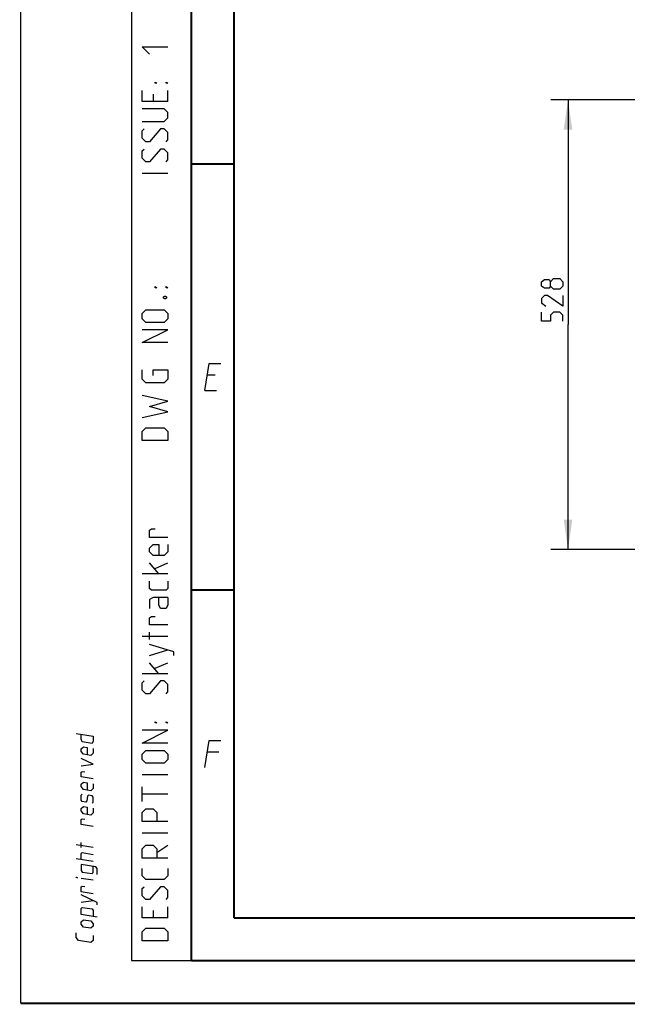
# Model space of a CAD drawing. Header units: millimetres. Extents: x 0 to 420, y 0 to 297.
# Tile 1 of 256: x 0 to 71, y 0 to 115. Entities that reach past the tile are written whole.
import ezdxf

# ---------------------------------------------------------------- set-up
doc = ezdxf.new("R2010")
doc.units = ezdxf.units.MM
doc.header["$LTSCALE"] = 23.1
doc.layers.get('0').update_dxf_attribs({"linetype": 'CONTINUOUS'})
doc.layers.add('DIM_PILOTEES', color=7, linetype='CONTINUOUS')
doc.styles.get("Standard").update_dxf_attribs({"font": 'txt', "width": 0.7})
doc.dimstyles.new('DIMSTYLE_4', dxfattribs={"dimtxt": 2.5, "dimasz": 3.5, "dimexe": 2, "dimexo": 0, "dimtad": 1, "dimdec": 0, "dimlfac": 10, "dimdsep": 46, "dimtxsty": 'Standard', "dimblk": '_FILLED', "dimblk1": '_FILLED', "dimblk2": '_FILLED', "dimcen": 0.09, "dimazin": 2, "dimtp": 0.8, "dimtm": 0.8, "dimtfac": 1, "dimtdec": 0, "dimtofl": 0, "dimtmove": 0, "dimatfit": 3, "dimldrblk": '_FILLED', "dimfxl": 0, "dimtolj": 1, "dimarcsym": 0})

# ---------------------------------------------------------------- blocks, each defined once
blk = doc.blocks.new('_FILLED')
at = {"color": 0, "linetype": 'ByBlock'}
blk.add_solid([(0, 0), (-1, 0.143), (-1, -0.143)], dxfattribs=at)
blk = doc.blocks.new('*D10')
at = {"layer": 'DIM_PILOTEES', "color": 2, "linetype": 'Continuous'}
for p, q in [((124.13, 106.04), (62.18, 106.04)), ((64.18, 106.04), (64.18, 79.64)), ((64.18, 53.25), (64.18, 79.64)), ((101.37, 53.25), (62.18, 53.25))]:
    blk.add_line(p, q, dxfattribs=at)
at = {"layer": 'DIM_PILOTEES', "color": 2, "linetype": 'Continuous', "xscale": 3.5, "yscale": 3.5, "zscale": 3.5}
for p, rotation in [((64.18, 106.04), 90), ((64.18, 53.25), 270)]:
    blk.add_blockref('_FILLED', p, dxfattribs=dict(at, rotation=rotation))
at = {"layer": 'DIM_PILOTEES', "color": 2, "linetype": 'Continuous', "insert": (61.06, 82.9), "char_height": 2.5, "width": 8.5714, "attachment_point": 2, "rotation": 90, "line_spacing_factor": 0.9}
blk.add_mtext('{\\ftxt;\\W0.0001;\\H0.0001;\\~}{\\ftxt;\\W2.2857142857;\\H2.5; }{\\ftxt;\\W0.0001;\\H0.0001;\\~}', dxfattribs=at)

msp = doc.modelspace()

# ---------------------------------------------------------------- linework, layer by layer
at = {"color": 7, "linetype": 'Continuous'}
for p, q in [((0, 0), (0, 297)), ((25, 9.9999), (25, 10)), ((409.86, 10.0737), (25.007, 10.0134))]:
    msp.add_line(p, q, dxfattribs=at)
at = {"color": 2, "linetype": 'Continuous'}
for p, q in [((13, 292), (13, 5)), ((20, 292), (20, 5)), ((15.5357, 106.6786), (15.5357, 105.8214)), ((17.25, 105.8214), (17.25, 107.1071)), ((17.25, 97.3929), (14.25, 97.3929)), ((22.7833, 73.7249), (21.8833, 73.7249)), ((21.5894, 71.9249), (22.9394, 71.9249)), ((16.1786, 50.3929), (15.1071, 51.6786)), ((15.75, 51.0357), (17.25, 51.6786)), ((17.25, 50.3929), (14.25, 50.3929)), ((17.25, 43.0357), (14.25, 43.0357)), ((15.1071, 42.6786), (15.1071, 43.5357)), ((15.1071, 40.8214), (17.25, 41.4643)), ((16.1786, 38.6786), (15.1071, 39.9643)), ((15.75, 39.3214), (17.25, 39.9643)), ((17.25, 38.6786), (14.25, 38.6786)), ((23.2333, 29.4749), (21.8833, 29.4749)), ((17.25, 26.8214), (14.25, 26.8214)), ((14.25, 23.6786), (14.25, 25.3929)), ((17.25, 24.5357), (14.25, 24.5357)), ((17.25, 19.9643), (14.25, 19.9643)), ((8.5001, 18.2823), (6.5001, 18.6089)), ((7.0715, 18.2775), (7.0715, 18.8489)), ((15.9643, 17.6786), (17.25, 18.5357)), ((8.5001, 16.6157), (6.5001, 16.9422)), ((8.5001, 14.4252), (7.0715, 14.6584)), ((7.0715, 11.8489), (8.5001, 12.0442)), ((15.5357, 10.8929), (15.5357, 10.0357)), ((17.25, 10.0357), (17.25, 11.3214)), ((13, 5), (20, 5))]:
    msp.add_line(p, q, dxfattribs=at)
at = {"color": 7, "linetype": 'Continuous', "const_width": 0.25}
for points in [[(20, 292), (20, 5)], [(25, 10), (25, 287)], [(20.0002, 98.5), (25.0002, 98.5)], [(20.0002, 48.5), (25.0002, 48.5)], [(409.8307, 10.048), (25, 10)], [(20, 5), (415, 5)], [(420, 0), (0, 0)]]:
    msp.add_lwpolyline(points, dxfattribs=at)
at = {"color": 2, "linetype": 'Continuous'}
for points in [[(15.1071, 111.3929), (14.25, 112.25), (17.25, 112.25)], [(15.9643, 107.9643), (15.75, 107.9643), (15.75, 108.1071), (15.9643, 107.9643)], [(17.25, 107.9643), (17.0357, 107.9643), (17.0357, 108.1071), (17.25, 107.9643)], [(17.25, 105.8214), (14.25, 105.8214), (14.25, 107.1071)], [(14.25, 103.4643), (16.8214, 103.4643), (17.25, 103.8929), (17.25, 104.5357), (16.8214, 104.9643), (14.25, 104.9643)], [(17.0357, 101.1071), (17.25, 101.3214), (17.25, 102.1786), (16.8214, 102.6071), (16.3929, 102.6071), (15.1071, 101.1071), (14.6786, 101.1071), (14.25, 101.5357), (14.25, 102.3929), (14.4643, 102.6071)], [(17.0357, 98.75), (17.25, 98.9643), (17.25, 99.8214), (16.8214, 100.25), (16.3929, 100.25), (15.1071, 98.75), (14.6786, 98.75), (14.25, 99.1786), (14.25, 100.0357), (14.4643, 100.25)], [(15.9643, 83.9643), (15.75, 83.9643), (15.75, 84.1071), (15.9643, 83.9643)], [(17.25, 83.9643), (17.0357, 83.9643), (17.0357, 84.1071), (17.25, 83.9643)], [(16.75, 82.8929), (16.8929, 82.9643), (16.9643, 82.9643), (17.1071, 82.8929), (17.1071, 82.75), (16.9643, 82.6786), (16.8929, 82.6786), (16.75, 82.75), (16.75, 82.8929)], [(16.8214, 79.8929), (14.6786, 79.8929), (14.25, 80.3214), (14.25, 80.9643), (14.6786, 81.3929), (16.8214, 81.3929), (17.25, 80.9643), (17.25, 80.3214), (16.8214, 79.8929)], [(17.25, 77.5357), (14.25, 77.5357), (17.25, 79.0357), (14.25, 79.0357)], [(15.5357, 73.6786), (15.5357, 74.3214), (17.25, 74.3214), (17.25, 73.25), (16.8214, 72.8214), (14.6786, 72.8214), (14.25, 73.25), (14.25, 74.3214)], [(21.5894, 71.9249), (22.1037, 75.0749), (23.4537, 75.0749)], [(14.25, 68.75), (17.25, 69.3929), (15.1071, 70.0357), (17.25, 70.6786), (14.25, 71.3214)], [(17.25, 66.0357), (14.25, 66.0357), (14.25, 67.1071), (14.6786, 67.5357), (16.8214, 67.5357), (17.25, 67.1071), (17.25, 66.0357)], [(17.25, 54.6786), (15.1071, 54.6786), (15.1071, 55.5357), (15.3214, 55.6786), (15.75, 55.6786)], [(17.25, 53.8214), (17.25, 52.9643), (16.8214, 52.5357), (15.5357, 52.5357), (15.1071, 52.9643), (15.1071, 53.3929), (15.5357, 53.8214), (16.1786, 53.8214), (16.1786, 52.5357)], [(17.25, 49.5357), (17.25, 48.6786), (17.0357, 48.4643), (15.3214, 48.4643), (15.1071, 48.6786), (15.1071, 49.5357)], [(17.25, 47.6071), (15.5357, 47.6071), (15.1071, 47.3929), (15.1071, 46.3214)], [(17.25, 47.6071), (17.25, 46.75), (17.0357, 46.3214), (16.3929, 46.3214), (16.1786, 46.75), (16.1786, 47.6071)], [(17.25, 44.3929), (15.1071, 44.3929), (15.1071, 45.25), (15.3214, 45.3929), (15.75, 45.3929)], [(17.9643, 40.8214), (17.9643, 41.25), (15.1071, 42.1071)], [(17.0357, 36.3214), (17.25, 36.5357), (17.25, 37.3929), (16.8214, 37.8214), (16.3929, 37.8214), (15.1071, 36.3214), (14.6786, 36.3214), (14.25, 36.75), (14.25, 37.6071), (14.4643, 37.8214)], [(15.9643, 32.8929), (15.75, 32.8929), (15.75, 33.0357), (15.9643, 32.8929)], [(17.25, 32.8929), (17.0357, 32.8929), (17.0357, 33.0357), (17.25, 32.8929)], [(6.5001, 31.6565), (8.5001, 31.3299), (8.5001, 30.7585), (8.3572, 30.4961), (7.2144, 30.6827), (7.0715, 30.9918), (7.0715, 31.5632)], [(17.25, 30.5357), (14.25, 30.5357), (17.25, 32.0357), (14.25, 32.0357)], [(8.5001, 29.9014), (8.5001, 29.3299), (8.2144, 29.0909), (7.3572, 29.2308), (7.0715, 29.5632), (7.0715, 29.8489), (7.3572, 30.088), (7.7858, 30.018), (7.7858, 29.1608)], [(21.5894, 27.6749), (22.1037, 30.8249), (23.4537, 30.8249)], [(16.8214, 28.1786), (14.6786, 28.1786), (14.25, 28.6071), (14.25, 29.25), (14.6786, 29.6786), (16.8214, 29.6786), (17.25, 29.25), (17.25, 28.6071), (16.8214, 28.1786)], [(7.0715, 27.8489), (8.5001, 28.0442), (7.0715, 28.706)], [(8.5001, 26.3299), (7.0715, 26.5632), (7.0715, 27.1346), (7.2144, 27.2065), (7.5001, 27.1599)], [(8.5001, 25.7585), (8.5001, 25.1871), (8.2144, 24.948), (7.3572, 25.088), (7.0715, 25.4203), (7.0715, 25.706), (7.3572, 25.9451), (7.7858, 25.8751), (7.7858, 25.018)], [(8.3572, 23.4961), (8.5001, 23.6157), (8.5001, 24.1871), (8.3572, 24.3533), (7.9286, 24.4232), (7.8334, 24.2959), (7.7382, 23.7401), (7.6429, 23.6127), (7.2144, 23.6827), (7.0715, 23.8489), (7.0715, 24.4203), (7.2144, 24.5399)], [(8.5001, 22.9014), (8.5001, 22.3299), (8.2144, 22.0909), (7.3572, 22.2308), (7.0715, 22.5632), (7.0715, 22.8489), (7.3572, 23.088), (7.7858, 23.018), (7.7858, 22.1608)], [(17.25, 21.3214), (14.25, 21.3214), (14.25, 22.3929), (14.6786, 22.8214), (15.5357, 22.8214), (15.9643, 22.3929), (15.9643, 21.3214)], [(8.5001, 20.7585), (7.0715, 20.9918), (7.0715, 21.5632), (7.2144, 21.6351), (7.5001, 21.5885)], [(17.25, 17.0357), (14.25, 17.0357), (14.25, 18.1071), (14.6786, 18.5357), (15.5357, 18.5357), (15.9643, 18.1071), (15.9643, 17.0357)], [(7.0715, 16.8489), (7.0715, 17.5632), (7.2143, 17.6827), (8.5001, 17.4728)], [(8.9763, 15.1093), (8.9763, 15.8236), (8.7858, 15.9976), (7.0715, 16.2775), (7.0715, 15.5632), (7.2143, 15.397), (8.3572, 15.2104), (8.5001, 15.3299), (8.5001, 16.0442)], [(17.25, 15.8214), (17.25, 14.9643), (16.8214, 14.5357), (14.6786, 14.5357), (14.25, 14.9643), (14.25, 15.8214)], [(6.6429, 14.7284), (6.5001, 14.7517), (6.5001, 14.7993), (6.6429, 14.7284)], [(8.5001, 12.8537), (7.0715, 13.087), (7.0715, 13.6584), (7.2143, 13.7303), (7.5001, 13.6837)], [(17.0357, 12.1786), (17.25, 12.3929), (17.25, 13.25), (16.8214, 13.6786), (16.3929, 13.6786), (15.1071, 12.1786), (14.6786, 12.1786), (14.25, 12.6071), (14.25, 13.4643), (14.4643, 13.6786)], [(8.9763, 11.5379), (8.9763, 11.8236), (7.0715, 12.706)], [(8.9763, 10.1093), (7.0715, 10.4203), (7.0715, 11.1346), (7.2143, 11.2541), (8.3572, 11.0675), (8.5001, 10.9014), (8.5001, 10.1871)], [(17.25, 10.0357), (14.25, 10.0357), (14.25, 11.3214)], [(8.2143, 8.8052), (7.3572, 8.9451), (7.0715, 9.2775), (7.0715, 9.5632), (7.3572, 9.8023), (8.2143, 9.6623), (8.5001, 9.3299), (8.5001, 9.0442), (8.2143, 8.8052)], [(8.5001, 7.949), (8.5001, 7.3776), (8.2143, 7.1385), (6.7858, 7.3717), (6.5001, 7.7041), (6.5001, 8.2755)], [(17.25, 7.3214), (14.25, 7.3214), (14.25, 8.3929), (14.6786, 8.8214), (16.8214, 8.8214), (17.25, 8.3929), (17.25, 7.3214)]]:
    msp.add_lwpolyline(points, dxfattribs=at)
at = {"layer": 'DIM_PILOTEES', "color": 2, "linetype": 'Continuous'}
for points in [[(62.1308, 84.1455), (61.9523, 83.9074), (61.4165, 83.9074), (61.0594, 84.1455), (61.0594, 84.6812), (61.4165, 84.9193), (61.9523, 84.9193), (62.1308, 84.6812), (62.488, 85.0384), (63.2023, 85.0384), (63.5594, 84.6812), (63.5594, 84.1455), (63.2023, 83.7884)], [(63.2023, 83.7884), (62.488, 83.7884), (62.1308, 84.1455), (62.1308, 84.6812)], [(63.5594, 83.0741), (63.5594, 81.8241), (61.7737, 83.0741), (61.4165, 83.0741), (61.0594, 82.717), (61.0594, 82.1812), (61.5951, 81.8241)], [(63.5594, 80.0384), (63.5594, 80.7527), (63.2023, 81.1098), (62.488, 81.1098), (62.1308, 80.7527), (62.1308, 80.0384), (61.0594, 80.0384), (61.0594, 81.1098)]]:
    msp.add_lwpolyline(points, dxfattribs=at)

# ---------------------------------------------------------------- dimensions: what is measured, and where the dimension line sits
dim = msp.add_linear_dim(base=(64.1844, 53.2465), p1=(124.1252, 106.0416), p2=(101.3716, 53.2465), angle=270, text='{\\ftxt;\\W0.0001;\\H0.0001;\\~}{\\ftxt;\\W2.2857142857;\\H2.5; }{\\ftxt;\\W0.0001;\\H0.0001;\\~}', dimstyle='DIMSTYLE_4', dxfattribs=at)
dim.commit()
dim.dimension.update_dxf_attribs({"geometry": '*D10', "text_midpoint": (64.1844, 82.5384), "dimtype": 160})

doc.saveas('drawing.dxf')
